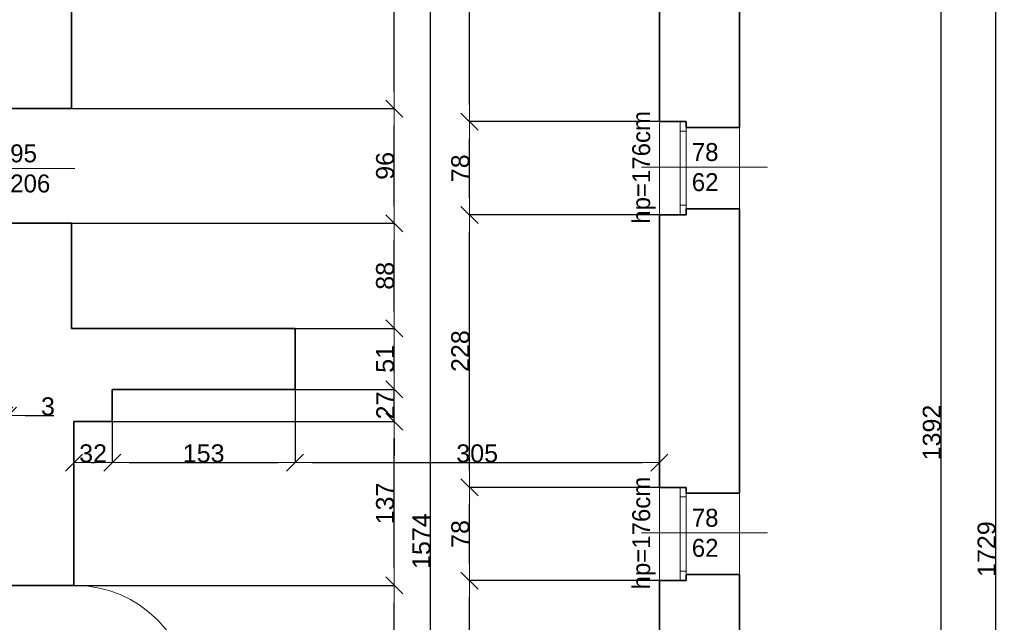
# Model space of a CAD drawing. Header units: metres. Extents: x 7506757 to 756746378, y 5735207 to 582114514.
# Tile 104 of 256: x 7708283 to 7716522, y 5799710 to 5804753. Entities that reach past the tile are written whole.
import ezdxf

# ---------------------------------------------------------------- set-up
doc = ezdxf.new("R2010")
doc.units = ezdxf.units.M
doc.header["$MEASUREMENT"] = 0
doc.header["$PDMODE"] = 2
doc.layers.get('0').update_dxf_attribs({"color": 250, "linetype": 'CONTINUOUS', "lineweight": 100, "plot": 0})
doc.layers.get('Defpoints').update_dxf_attribs({"linetype": 'CONTINUOUS'})
for name, color, linetype, lineweight in [('7 - linia widok1', 7, 'CONTINUOUS', 13), ('M_OCIANA141', 7, 'CONTINUOUS', 0), ('M_OCIANA6', 5, 'CONTINUOUS', 35), ('M_OPISY141', 7, 'CONTINUOUS', 0), ('m_umeblowanie1', 7, 'CONTINUOUS', 13), ('opis1', 7, 'CONTINUOUS', 13)]:
    doc.layers.add(name, color=color, linetype=linetype, lineweight=lineweight)
doc.layers.add('PWYMIAR', color=7, linetype='CONTINUOUS')
doc.styles.add('GENERATED_STYLE_1', font='arial.ttf')
doc.styles.add('GENERATED_STYLE_2', font='txt')
doc.dimstyles.new('GENERATED_STYLE__1', dxfattribs={"dimtxt": 150, "dimasz": 142.5, "dimexe": 0.18, "dimexo": 0, "dimgap": 0.09, "dimtad": 1, "dimdec": 0, "dimlfac": 0.1, "dimzin": 0, "dimdsep": 46, "dimtxsty": 'GENERATED_STYLE_1', "dimblk": 'ARROWHEAD_6', "dimblk1": 'ARROWHEAD_6', "dimblk2": 'ARROWHEAD_6', "dimcen": 0.09, "dimclrd": 251, "dimclre": 251, "dimclrt": 7, "dimazin": 0, "dimtfac": 1, "dimtdec": 4, "dimtmove": 0, "dimatfit": 3, "dimfxl": 0, "dimtolj": 1, "dimtzin": 0, "dimarcsym": 0})
doc.dimstyles.new('GENERATED_STYLE__2', dxfattribs={"dimtxt": 150, "dimasz": 142.5, "dimexe": 0.18, "dimexo": 0, "dimgap": 0.09, "dimtad": 1, "dimtih": 1, "dimtoh": 1, "dimdec": 0, "dimlfac": 0.1, "dimzin": 0, "dimdsep": 46, "dimtxsty": 'GENERATED_STYLE_1', "dimblk": 'ARROWHEAD_6', "dimblk1": 'ARROWHEAD_6', "dimblk2": 'ARROWHEAD_6', "dimcen": 0.09, "dimclrd": 251, "dimclre": 251, "dimclrt": 7, "dimazin": 0, "dimtfac": 1, "dimtdec": 4, "dimtmove": 0, "dimatfit": 3, "dimfxl": 0, "dimtolj": 1, "dimtzin": 0, "dimarcsym": 0})
doc.dimstyles.new('GENERATED_STYLE__3', dxfattribs={"dimtxt": 150, "dimasz": 142.5, "dimexe": 0.18, "dimexo": 0, "dimgap": 0.09, "dimtad": 1, "dimdec": 0, "dimlfac": 0.1, "dimzin": 0, "dimdsep": 46, "dimtxsty": 'GENERATED_STYLE_1', "dimblk": 'ARROWHEAD_6', "dimblk1": 'ARROWHEAD_6', "dimblk2": 'ARROWHEAD_6', "dimcen": 0.09, "dimclrd": 251, "dimclre": 251, "dimclrt": 7, "dimazin": 0, "dimtfac": 1, "dimtdec": 4, "dimtmove": 2, "dimatfit": 3, "dimfxl": 0, "dimtolj": 1, "dimtzin": 0, "dimarcsym": 0})
doc.dimstyles.new('GENERATED_STYLE__4', dxfattribs={"dimtxt": 150, "dimasz": 142.5, "dimexe": 0.18, "dimexo": 0, "dimgap": 0.09, "dimtad": 1, "dimtih": 1, "dimtoh": 1, "dimdec": 0, "dimlfac": 0.1, "dimzin": 0, "dimdsep": 46, "dimtxsty": 'GENERATED_STYLE_1', "dimblk": 'ARROWHEAD_6', "dimblk1": 'ARROWHEAD_6', "dimblk2": 'ARROWHEAD_6', "dimcen": 0.09, "dimclrd": 251, "dimclre": 251, "dimclrt": 7, "dimazin": 0, "dimtfac": 1, "dimtdec": 4, "dimtmove": 2, "dimatfit": 3, "dimfxl": 0, "dimtolj": 1, "dimtzin": 0, "dimarcsym": 0})

# ---------------------------------------------------------------- blocks, each defined once
blk = doc.blocks.new('ARROWHEAD_6')
at = {"color": 0, "linetype": 'Continuous', "lineweight": 0}
for p, q in [((0, 0), (-1, 0)), ((-0.5, -0.5), (0.5, 0.5))]:
    blk.add_line(p, q, dxfattribs=at)
blk = doc.blocks.new('*D5641')
at = {"layer": 'Defpoints', "color": 0, "linetype": 'Continuous', "transparency": 16777216}
for p in [(7708736.9, 5800019.4), (7711417.2, 5800019.4), (7708736.9, 5799029.4)]:
    blk.add_point(p, dxfattribs=at)
at = {"layer": 'PWYMIAR', "color": 251, "linetype": 'Continuous', "lineweight": -2, "transparency": 16777216}
for p, q in [((7708736.9, 5800019.4), (7711417.4, 5800019.4)), ((7711417.2, 5799171.9), (7711417.2, 5799876.9)), ((7708736.9, 5799029.4), (7711417.4, 5799029.4))]:
    blk.add_line(p, q, dxfattribs=at)
at = {"layer": 'PWYMIAR', "color": 251, "linetype": 'Continuous', "lineweight": -2, "transparency": 16777216, "xscale": 142.5, "yscale": 142.5, "zscale": 142.5}
for p, rotation in [((7711417.2, 5800019.4), 90), ((7711417.2, 5799029.4), 270)]:
    blk.add_blockref('ARROWHEAD_6', p, dxfattribs=dict(at, rotation=rotation))
at = {"layer": 'PWYMIAR', "color": 7, "linetype": 'Continuous', "lineweight": 13, "transparency": 16777216, "insert": (7711340.5, 5799524.4), "char_height": 150, "attachment_point": 5, "rotation": 90, "style": 'GENERATED_STYLE_1'}
blk.add_mtext('\\A1;99', dxfattribs=at)
blk = doc.blocks.new('*D5642')
at = {"layer": 'Defpoints', "color": 0, "linetype": 'Continuous', "transparency": 16777216}
for p in [(7709056.9, 5801389.4), (7711417.2, 5801389.4), (7708736.9, 5800019.4)]:
    blk.add_point(p, dxfattribs=at)
at = {"layer": 'PWYMIAR', "color": 251, "linetype": 'Continuous', "lineweight": -2, "transparency": 16777216}
for p, q in [((7709056.9, 5801389.4), (7711417.4, 5801389.4)), ((7711417.2, 5800161.9), (7711417.2, 5801246.9)), ((7708736.9, 5800019.4), (7711417.4, 5800019.4))]:
    blk.add_line(p, q, dxfattribs=at)
at = {"layer": 'PWYMIAR', "color": 251, "linetype": 'Continuous', "lineweight": -2, "transparency": 16777216, "xscale": 142.5, "yscale": 142.5, "zscale": 142.5}
for p, rotation in [((7711417.2, 5801389.4), 90), ((7711417.2, 5800019.4), 270)]:
    blk.add_blockref('ARROWHEAD_6', p, dxfattribs=dict(at, rotation=rotation))
at = {"layer": 'PWYMIAR', "color": 7, "linetype": 'Continuous', "lineweight": 13, "transparency": 16777216, "insert": (7711340.5, 5800704.4), "char_height": 150, "attachment_point": 5, "rotation": 90, "style": 'GENERATED_STYLE_1'}
blk.add_mtext('\\A1;137', dxfattribs=at)
blk = doc.blocks.new('*D5643')
at = {"layer": 'Defpoints', "color": 0, "linetype": 'Continuous', "transparency": 16777216}
for p in [(7709056.9, 5801659.4), (7711417.2, 5801659.4), (7709056.9, 5801389.4)]:
    blk.add_point(p, dxfattribs=at)
at = {"layer": 'PWYMIAR', "color": 251, "linetype": 'Continuous', "lineweight": -2, "transparency": 16777216}
for p, q in [((7711417.2, 5801801.9), (7711417.2, 5801944.4)), ((7709056.9, 5801659.4), (7711417.4, 5801659.4)), ((7711417.2, 5801389.4), (7711417.2, 5801659.4)), ((7709056.9, 5801389.4), (7711417.4, 5801389.4)), ((7711417.2, 5801246.9), (7711417.2, 5801104.4))]:
    blk.add_line(p, q, dxfattribs=at)
at = {"layer": 'PWYMIAR', "color": 251, "linetype": 'Continuous', "lineweight": -2, "transparency": 16777216, "xscale": 142.5, "yscale": 142.5, "zscale": 142.5}
for p, rotation in [((7711417.2, 5801659.4), 270), ((7711417.2, 5801389.4), 90)]:
    blk.add_blockref('ARROWHEAD_6', p, dxfattribs=dict(at, rotation=rotation))
at = {"layer": 'PWYMIAR', "color": 7, "linetype": 'Continuous', "lineweight": 13, "transparency": 16777216, "insert": (7711341.8, 5801524.4), "char_height": 150, "attachment_point": 5, "rotation": 90, "style": 'GENERATED_STYLE_1'}
blk.add_mtext('\\A1;27', dxfattribs=at)
blk = doc.blocks.new('*D5644')
at = {"layer": 'Defpoints', "color": 0, "linetype": 'Continuous', "transparency": 16777216}
for p in [(7710586.9, 5802169.4), (7711417.2, 5802169.4), (7709056.9, 5801659.4)]:
    blk.add_point(p, dxfattribs=at)
at = {"layer": 'PWYMIAR', "color": 251, "linetype": 'Continuous', "lineweight": -2, "transparency": 16777216}
for p, q in [((7710586.9, 5802169.4), (7711417.4, 5802169.4)), ((7711417.2, 5801801.9), (7711417.2, 5802026.9)), ((7709056.9, 5801659.4), (7711417.4, 5801659.4))]:
    blk.add_line(p, q, dxfattribs=at)
at = {"layer": 'PWYMIAR', "color": 251, "linetype": 'Continuous', "lineweight": -2, "transparency": 16777216, "xscale": 142.5, "yscale": 142.5, "zscale": 142.5}
for p, rotation in [((7711417.2, 5802169.4), 90), ((7711417.2, 5801659.4), 270)]:
    blk.add_blockref('ARROWHEAD_6', p, dxfattribs=dict(at, rotation=rotation))
at = {"layer": 'PWYMIAR', "color": 7, "linetype": 'Continuous', "lineweight": 13, "transparency": 16777216, "insert": (7711340.5, 5801914.4), "char_height": 150, "attachment_point": 5, "rotation": 90, "style": 'GENERATED_STYLE_1'}
blk.add_mtext('\\A1;51', dxfattribs=at)
blk = doc.blocks.new('*D5645')
at = {"layer": 'Defpoints', "color": 0, "linetype": 'Continuous', "transparency": 16777216}
for p in [(7708716.9, 5803049.4), (7711417.2, 5803049.4), (7710586.9, 5802169.4)]:
    blk.add_point(p, dxfattribs=at)
at = {"layer": 'PWYMIAR', "color": 251, "linetype": 'Continuous', "lineweight": -2, "transparency": 16777216}
for p, q in [((7708716.9, 5803049.4), (7711417.4, 5803049.4)), ((7711417.2, 5802311.9), (7711417.2, 5802906.9)), ((7710586.9, 5802169.4), (7711417.4, 5802169.4))]:
    blk.add_line(p, q, dxfattribs=at)
at = {"layer": 'PWYMIAR', "color": 251, "linetype": 'Continuous', "lineweight": -2, "transparency": 16777216, "xscale": 142.5, "yscale": 142.5, "zscale": 142.5}
for p, rotation in [((7711417.2, 5803049.4), 90), ((7711417.2, 5802169.4), 270)]:
    blk.add_blockref('ARROWHEAD_6', p, dxfattribs=dict(at, rotation=rotation))
at = {"layer": 'PWYMIAR', "color": 7, "linetype": 'Continuous', "lineweight": 13, "transparency": 16777216, "insert": (7711340.5, 5802609.4), "char_height": 150, "attachment_point": 5, "rotation": 90, "style": 'GENERATED_STYLE_1'}
blk.add_mtext('\\A1;88', dxfattribs=at)
blk = doc.blocks.new('*D5646')
at = {"layer": 'Defpoints', "color": 0, "linetype": 'Continuous', "transparency": 16777216}
for p in [(7708716.9, 5804009.5), (7711417.2, 5804009.5), (7708716.9, 5803049.4)]:
    blk.add_point(p, dxfattribs=at)
at = {"layer": 'PWYMIAR', "color": 251, "linetype": 'Continuous', "lineweight": -2, "transparency": 16777216}
for p, q in [((7708716.9, 5804009.5), (7711417.4, 5804009.5)), ((7711417.2, 5803191.9), (7711417.2, 5803867)), ((7708716.9, 5803049.4), (7711417.4, 5803049.4))]:
    blk.add_line(p, q, dxfattribs=at)
at = {"layer": 'PWYMIAR', "color": 251, "linetype": 'Continuous', "lineweight": -2, "transparency": 16777216, "xscale": 142.5, "yscale": 142.5, "zscale": 142.5}
for p, rotation in [((7711417.2, 5804009.5), 90), ((7711417.2, 5803049.4), 270)]:
    blk.add_blockref('ARROWHEAD_6', p, dxfattribs=dict(at, rotation=rotation))
at = {"layer": 'PWYMIAR', "color": 7, "linetype": 'Continuous', "lineweight": 13, "transparency": 16777216, "insert": (7711340.5, 5803529.5), "char_height": 150, "attachment_point": 5, "rotation": 90, "style": 'GENERATED_STYLE_1'}
blk.add_mtext('\\A1;96', dxfattribs=at)
blk = doc.blocks.new('*D5647')
at = {"layer": 'Defpoints', "color": 0, "linetype": 'Continuous', "transparency": 16777216}
for p in [(7710864.7, 5806619.4), (7711417.2, 5806619.4), (7708716.9, 5804009.5)]:
    blk.add_point(p, dxfattribs=at)
at = {"layer": 'PWYMIAR', "color": 251, "linetype": 'Continuous', "lineweight": -2, "transparency": 16777216}
for p, q in [((7710864.7, 5806619.4), (7711417.4, 5806619.4)), ((7711417.2, 5804152), (7711417.2, 5806476.9)), ((7708716.9, 5804009.5), (7711417.4, 5804009.5))]:
    blk.add_line(p, q, dxfattribs=at)
at = {"layer": 'PWYMIAR', "color": 251, "linetype": 'Continuous', "lineweight": -2, "transparency": 16777216, "xscale": 142.5, "yscale": 142.5, "zscale": 142.5}
for p, rotation in [((7711417.2, 5806619.4), 90), ((7711417.2, 5804009.5), 270)]:
    blk.add_blockref('ARROWHEAD_6', p, dxfattribs=dict(at, rotation=rotation))
at = {"layer": 'PWYMIAR', "color": 7, "linetype": 'Continuous', "lineweight": 13, "transparency": 16777216, "insert": (7711340.5, 5805314.4), "char_height": 150, "attachment_point": 5, "rotation": 90, "style": 'GENERATED_STYLE_1'}
blk.add_mtext('\\A1;261', dxfattribs=at)
blk = doc.blocks.new('*D5649')
at = {"layer": 'Defpoints', "color": 0, "linetype": 'Continuous', "transparency": 16777216}
for p in [(7711721.4, 5808259.4), (7713635.1, 5808259.4), (7713636.9, 5792519.4)]:
    blk.add_point(p, dxfattribs=at)
at = {"layer": 'PWYMIAR', "color": 251, "linetype": 'Continuous', "lineweight": -2, "transparency": 16777216}
for p, q in [((7713635.1, 5808259.4), (7711721.2, 5808259.4)), ((7711721.4, 5792661.9), (7711721.4, 5808116.9)), ((7713636.9, 5792519.4), (7711721.2, 5792519.4))]:
    blk.add_line(p, q, dxfattribs=at)
at = {"layer": 'PWYMIAR', "color": 251, "linetype": 'Continuous', "lineweight": -2, "transparency": 16777216, "xscale": 142.5, "yscale": 142.5, "zscale": 142.5}
for p, rotation in [((7711721.4, 5808259.4), 90), ((7711721.4, 5792519.4), 270)]:
    blk.add_blockref('ARROWHEAD_6', p, dxfattribs=dict(at, rotation=rotation))
at = {"layer": 'PWYMIAR', "color": 7, "linetype": 'Continuous', "lineweight": 13, "transparency": 16777216, "insert": (7711644.7, 5800389.4), "char_height": 150, "attachment_point": 5, "rotation": 90, "style": 'GENERATED_STYLE_1'}
blk.add_mtext('\\A1;1574', dxfattribs=at)
blk = doc.blocks.new('*D5654')
at = {"layer": 'Defpoints', "color": 0, "linetype": 'Continuous', "transparency": 16777216}
for p in [(7712046.7, 5800059.4), (7713635.1, 5800059.4), (7713635.1, 5797719.4)]:
    blk.add_point(p, dxfattribs=at)
at = {"layer": 'PWYMIAR', "color": 251, "linetype": 'Continuous', "lineweight": -2, "transparency": 16777216}
for p, q in [((7713635.1, 5800059.4), (7712046.5, 5800059.4)), ((7712046.7, 5797861.9), (7712046.7, 5799916.9)), ((7713635.1, 5797719.4), (7712046.5, 5797719.4))]:
    blk.add_line(p, q, dxfattribs=at)
at = {"layer": 'PWYMIAR', "color": 251, "linetype": 'Continuous', "lineweight": -2, "transparency": 16777216, "xscale": 142.5, "yscale": 142.5, "zscale": 142.5}
for p, rotation in [((7712046.7, 5800059.4), 90), ((7712046.7, 5797719.4), 270)]:
    blk.add_blockref('ARROWHEAD_6', p, dxfattribs=dict(at, rotation=rotation))
at = {"layer": 'PWYMIAR', "color": 7, "linetype": 'Continuous', "lineweight": 13, "transparency": 16777216, "insert": (7711970, 5798889.4), "char_height": 150, "attachment_point": 5, "rotation": 90, "style": 'GENERATED_STYLE_1'}
blk.add_mtext('\\A1;234', dxfattribs=at)
blk = doc.blocks.new('*D5655')
at = {"layer": 'Defpoints', "color": 0, "linetype": 'Continuous', "transparency": 16777216}
for p in [(7712046.7, 5800839.4), (7713635.1, 5800839.4), (7713635.1, 5800059.4)]:
    blk.add_point(p, dxfattribs=at)
at = {"layer": 'PWYMIAR', "color": 251, "linetype": 'Continuous', "lineweight": -2, "transparency": 16777216}
for p, q in [((7713635.1, 5800839.4), (7712046.5, 5800839.4)), ((7712046.7, 5800201.9), (7712046.7, 5800696.9)), ((7713635.1, 5800059.4), (7712046.5, 5800059.4))]:
    blk.add_line(p, q, dxfattribs=at)
at = {"layer": 'PWYMIAR', "color": 251, "linetype": 'Continuous', "lineweight": -2, "transparency": 16777216, "xscale": 142.5, "yscale": 142.5, "zscale": 142.5}
for p, rotation in [((7712046.7, 5800839.4), 90), ((7712046.7, 5800059.4), 270)]:
    blk.add_blockref('ARROWHEAD_6', p, dxfattribs=dict(at, rotation=rotation))
at = {"layer": 'PWYMIAR', "color": 7, "linetype": 'Continuous', "lineweight": 13, "transparency": 16777216, "insert": (7711970, 5800449.4), "char_height": 150, "attachment_point": 5, "rotation": 90, "style": 'GENERATED_STYLE_1'}
blk.add_mtext('\\A1;78', dxfattribs=at)
blk = doc.blocks.new('*D5656')
at = {"layer": 'Defpoints', "color": 0, "linetype": 'Continuous', "transparency": 16777216}
for p in [(7712046.7, 5803119.6), (7713635.1, 5803119.6), (7713635.1, 5800839.4)]:
    blk.add_point(p, dxfattribs=at)
at = {"layer": 'PWYMIAR', "color": 251, "linetype": 'Continuous', "lineweight": -2, "transparency": 16777216}
for p, q in [((7713635.1, 5803119.6), (7712046.5, 5803119.6)), ((7712046.7, 5800981.9), (7712046.7, 5802977.1)), ((7713635.1, 5800839.4), (7712046.5, 5800839.4))]:
    blk.add_line(p, q, dxfattribs=at)
at = {"layer": 'PWYMIAR', "color": 251, "linetype": 'Continuous', "lineweight": -2, "transparency": 16777216, "xscale": 142.5, "yscale": 142.5, "zscale": 142.5}
for p, rotation in [((7712046.7, 5803119.6), 90), ((7712046.7, 5800839.4), 270)]:
    blk.add_blockref('ARROWHEAD_6', p, dxfattribs=dict(at, rotation=rotation))
at = {"layer": 'PWYMIAR', "color": 7, "linetype": 'Continuous', "lineweight": 13, "transparency": 16777216, "insert": (7711970, 5801979.5), "char_height": 150, "attachment_point": 5, "rotation": 90, "style": 'GENERATED_STYLE_1'}
blk.add_mtext('\\A1;228', dxfattribs=at)
blk = doc.blocks.new('*D5657')
at = {"layer": 'Defpoints', "color": 0, "linetype": 'Continuous', "transparency": 16777216}
for p in [(7712046.7, 5803899.6), (7713635.1, 5803899.6), (7713635.1, 5803119.6)]:
    blk.add_point(p, dxfattribs=at)
at = {"layer": 'PWYMIAR', "color": 251, "linetype": 'Continuous', "lineweight": -2, "transparency": 16777216}
for p, q in [((7713635.1, 5803899.6), (7712046.5, 5803899.6)), ((7712046.7, 5803262.1), (7712046.7, 5803757.1)), ((7713635.1, 5803119.6), (7712046.5, 5803119.6))]:
    blk.add_line(p, q, dxfattribs=at)
at = {"layer": 'PWYMIAR', "color": 251, "linetype": 'Continuous', "lineweight": -2, "transparency": 16777216, "xscale": 142.5, "yscale": 142.5, "zscale": 142.5}
for p, rotation in [((7712046.7, 5803899.6), 90), ((7712046.7, 5803119.6), 270)]:
    blk.add_blockref('ARROWHEAD_6', p, dxfattribs=dict(at, rotation=rotation))
at = {"layer": 'PWYMIAR', "color": 7, "linetype": 'Continuous', "lineweight": 13, "transparency": 16777216, "insert": (7711970, 5803509.6), "char_height": 150, "attachment_point": 5, "rotation": 90, "style": 'GENERATED_STYLE_1'}
blk.add_mtext('\\A1;78', dxfattribs=at)
blk = doc.blocks.new('*D5658')
at = {"layer": 'Defpoints', "color": 0, "linetype": 'Continuous', "transparency": 16777216}
for p in [(7712046.7, 5808259.4), (7713635.1, 5808259.4), (7713635.1, 5803899.6)]:
    blk.add_point(p, dxfattribs=at)
at = {"layer": 'PWYMIAR', "color": 251, "linetype": 'Continuous', "lineweight": -2, "transparency": 16777216}
for p, q in [((7713635.1, 5808259.4), (7712046.5, 5808259.4)), ((7712046.7, 5804042.1), (7712046.7, 5808116.9)), ((7713635.1, 5803899.6), (7712046.5, 5803899.6))]:
    blk.add_line(p, q, dxfattribs=at)
at = {"layer": 'PWYMIAR', "color": 251, "linetype": 'Continuous', "lineweight": -2, "transparency": 16777216, "xscale": 142.5, "yscale": 142.5, "zscale": 142.5}
for p, rotation in [((7712046.7, 5808259.4), 90), ((7712046.7, 5803899.6), 270)]:
    blk.add_blockref('ARROWHEAD_6', p, dxfattribs=dict(at, rotation=rotation))
at = {"layer": 'PWYMIAR', "color": 7, "linetype": 'Continuous', "lineweight": 13, "transparency": 16777216, "insert": (7711970, 5806079.5), "char_height": 150, "attachment_point": 5, "rotation": 90, "style": 'GENERATED_STYLE_1'}
blk.add_mtext('\\A1;436', dxfattribs=at)
blk = doc.blocks.new('*D5660')
at = {"layer": 'Defpoints', "color": 0, "linetype": 'Continuous', "transparency": 16777216}
for p in [(7708736.9, 5801389.4), (7709056.9, 5801389.4), (7709056.9, 5801046.3)]:
    blk.add_point(p, dxfattribs=at)
at = {"layer": 'PWYMIAR', "color": 251, "linetype": 'Continuous', "lineweight": -2, "transparency": 16777216}
for p, q in [((7708736.9, 5801389.4), (7708736.9, 5801046.1)), ((7709056.9, 5801389.4), (7709056.9, 5801046.1)), ((7708879.4, 5801046.3), (7708914.4, 5801046.3))]:
    blk.add_line(p, q, dxfattribs=at)
at = {"layer": 'PWYMIAR', "color": 251, "linetype": 'Continuous', "lineweight": -2, "transparency": 16777216, "xscale": 142.5, "yscale": 142.5, "zscale": 142.5, "rotation": 180}
blk.add_blockref('ARROWHEAD_6', (7708736.9, 5801046.3), dxfattribs=at)
at = {"layer": 'PWYMIAR', "color": 251, "linetype": 'Continuous', "lineweight": -2, "transparency": 16777216, "xscale": 142.5, "yscale": 142.5, "zscale": 142.5}
blk.add_blockref('ARROWHEAD_6', (7709056.9, 5801046.3), dxfattribs=at)
at = {"layer": 'PWYMIAR', "color": 7, "linetype": 'Continuous', "lineweight": 13, "transparency": 16777216, "insert": (7708896.9, 5801123), "char_height": 150, "attachment_point": 5, "style": 'GENERATED_STYLE_1'}
blk.add_mtext('\\A1;32', dxfattribs=at)
blk = doc.blocks.new('*D5661')
at = {"layer": 'Defpoints', "color": 0, "linetype": 'Continuous', "transparency": 16777216}
for p in [(7710586.9, 5801659.4), (7709056.9, 5801389.4), (7710586.9, 5801046.3)]:
    blk.add_point(p, dxfattribs=at)
at = {"layer": 'PWYMIAR', "color": 251, "linetype": 'Continuous', "lineweight": -2, "transparency": 16777216}
for p, q in [((7710586.9, 5801659.4), (7710586.9, 5801046.1)), ((7709056.9, 5801389.4), (7709056.9, 5801046.1)), ((7709199.4, 5801046.3), (7710444.4, 5801046.3))]:
    blk.add_line(p, q, dxfattribs=at)
at = {"layer": 'PWYMIAR', "color": 251, "linetype": 'Continuous', "lineweight": -2, "transparency": 16777216, "xscale": 142.5, "yscale": 142.5, "zscale": 142.5, "rotation": 180}
blk.add_blockref('ARROWHEAD_6', (7709056.9, 5801046.3), dxfattribs=at)
at = {"layer": 'PWYMIAR', "color": 251, "linetype": 'Continuous', "lineweight": -2, "transparency": 16777216, "xscale": 142.5, "yscale": 142.5, "zscale": 142.5}
blk.add_blockref('ARROWHEAD_6', (7710586.9, 5801046.3), dxfattribs=at)
at = {"layer": 'PWYMIAR', "color": 7, "linetype": 'Continuous', "lineweight": 13, "transparency": 16777216, "insert": (7709821.9, 5801123), "char_height": 150, "attachment_point": 5, "style": 'GENERATED_STYLE_1'}
blk.add_mtext('\\A1;153', dxfattribs=at)
blk = doc.blocks.new('*D5662')
at = {"layer": 'Defpoints', "color": 0, "linetype": 'Continuous', "transparency": 16777216}
for p in [(7710586.9, 5801659.4), (7713635.1, 5801046.3), (7713635.1, 5800839.4)]:
    blk.add_point(p, dxfattribs=at)
at = {"layer": 'PWYMIAR', "color": 251, "linetype": 'Continuous', "lineweight": -2, "transparency": 16777216}
for p, q in [((7710586.9, 5801659.4), (7710586.9, 5801046.1)), ((7710729.4, 5801046.3), (7713492.6, 5801046.3)), ((7713635.1, 5800839.4), (7713635.1, 5801046.5))]:
    blk.add_line(p, q, dxfattribs=at)
at = {"layer": 'PWYMIAR', "color": 251, "linetype": 'Continuous', "lineweight": -2, "transparency": 16777216, "xscale": 142.5, "yscale": 142.5, "zscale": 142.5, "rotation": 180}
blk.add_blockref('ARROWHEAD_6', (7710586.9, 5801046.3), dxfattribs=at)
at = {"layer": 'PWYMIAR', "color": 251, "linetype": 'Continuous', "lineweight": -2, "transparency": 16777216, "xscale": 142.5, "yscale": 142.5, "zscale": 142.5}
blk.add_blockref('ARROWHEAD_6', (7713635.1, 5801046.3), dxfattribs=at)
at = {"layer": 'PWYMIAR', "color": 7, "linetype": 'Continuous', "lineweight": 13, "transparency": 16777216, "insert": (7712111, 5801123), "char_height": 150, "attachment_point": 5, "style": 'GENERATED_STYLE_1'}
blk.add_mtext('\\A1;305', dxfattribs=at)
blk = doc.blocks.new('*D5666')
at = {"layer": 'Defpoints', "color": 0, "linetype": 'Continuous', "transparency": 16777216}
for p in [(7708184.7, 5801439.7), (7708184.7, 5801304.5), (7708154.7, 5801204.5)]:
    blk.add_point(p, dxfattribs=at)
at = {"layer": 'PWYMIAR', "color": 251, "linetype": 'Continuous', "lineweight": -2, "transparency": 16777216}
for p, q in [((7708012.2, 5801439.7), (7707869.7, 5801439.7)), ((7708154.7, 5801204.5), (7708154.7, 5801439.9)), ((7708154.7, 5801439.7), (7708184.7, 5801439.7)), ((7708184.7, 5801304.5), (7708184.7, 5801439.9)), ((7708327.2, 5801439.7), (7708568.1, 5801439.7))]:
    blk.add_line(p, q, dxfattribs=at)
at = {"layer": 'PWYMIAR', "color": 251, "linetype": 'Continuous', "lineweight": -2, "transparency": 16777216, "xscale": 142.5, "yscale": 142.5, "zscale": 142.5}
blk.add_blockref('ARROWHEAD_6', (7708154.7, 5801439.7), dxfattribs=at)
at = {"layer": 'PWYMIAR', "color": 251, "linetype": 'Continuous', "lineweight": -2, "transparency": 16777216, "xscale": 142.5, "yscale": 142.5, "zscale": 142.5, "rotation": 180}
blk.add_blockref('ARROWHEAD_6', (7708184.7, 5801439.7), dxfattribs=at)
at = {"layer": 'PWYMIAR', "color": 7, "linetype": 'Continuous', "lineweight": 13, "transparency": 16777216, "insert": (7708518.9, 5801516.4), "char_height": 150, "attachment_point": 5, "style": 'GENERATED_STYLE_1'}
blk.add_mtext('\\A1;3', dxfattribs=at)
blk = doc.blocks.new('*D5746')
at = {"layer": 'Defpoints', "color": 0, "linetype": 'Continuous', "transparency": 16777216}
for p in [(7708736.9, 5808259.4), (7715992.2, 5808259.4), (7710586.9, 5794336.9)]:
    blk.add_point(p, dxfattribs=at)
at = {"layer": 'PWYMIAR', "color": 251, "linetype": 'Continuous', "lineweight": -2, "transparency": 16777216}
for p, q in [((7708736.9, 5808259.4), (7715992.4, 5808259.4)), ((7715992.2, 5794479.4), (7715992.2, 5808116.9)), ((7710586.9, 5794336.9), (7715992.4, 5794336.9))]:
    blk.add_line(p, q, dxfattribs=at)
at = {"layer": 'PWYMIAR', "color": 251, "linetype": 'Continuous', "lineweight": -2, "transparency": 16777216, "xscale": 142.5, "yscale": 142.5, "zscale": 142.5}
for p, rotation in [((7715992.2, 5808259.4), 90), ((7715992.2, 5794336.9), 270)]:
    blk.add_blockref('ARROWHEAD_6', p, dxfattribs=dict(at, rotation=rotation))
at = {"layer": 'PWYMIAR', "color": 7, "linetype": 'Continuous', "lineweight": 13, "transparency": 16777216, "insert": (7715915.5, 5801298.1), "char_height": 150, "attachment_point": 5, "rotation": 90, "style": 'GENERATED_STYLE_1'}
blk.add_mtext('\\A1;1392', dxfattribs=at)
blk = doc.blocks.new('*D5749')
at = {"layer": 'Defpoints', "color": 0, "linetype": 'Continuous', "transparency": 16777216}
for p in [(7714304.6, 5808967.5), (7716450.6, 5808967.5), (7714304.6, 5791677.5)]:
    blk.add_point(p, dxfattribs=at)
at = {"layer": 'PWYMIAR', "color": 251, "linetype": 'Continuous', "lineweight": -2, "transparency": 16777216}
for p, q in [((7714304.6, 5808967.5), (7716450.8, 5808967.5)), ((7716450.6, 5791820), (7716450.6, 5808825)), ((7714304.6, 5791677.5), (7716450.8, 5791677.5))]:
    blk.add_line(p, q, dxfattribs=at)
at = {"layer": 'PWYMIAR', "color": 251, "linetype": 'Continuous', "lineweight": -2, "transparency": 16777216, "xscale": 142.5, "yscale": 142.5, "zscale": 142.5}
for p, rotation in [((7716450.6, 5808967.5), 90), ((7716450.6, 5791677.5), 270)]:
    blk.add_blockref('ARROWHEAD_6', p, dxfattribs=dict(at, rotation=rotation))
at = {"layer": 'PWYMIAR', "color": 7, "linetype": 'Continuous', "lineweight": 13, "transparency": 16777216, "insert": (7716373.9, 5800322.5), "char_height": 150, "attachment_point": 5, "rotation": 90, "style": 'GENERATED_STYLE_1'}
blk.add_mtext('\\A1;1729', dxfattribs=at)

msp = doc.modelspace()

# ---------------------------------------------------------------- linework, layer by layer
at = {"layer": '7 - linia widok1', "linetype": 'Continuous'}
msp.add_line((7708744.6, 5803508.6), (7708040.1, 5803508.6), dxfattribs=at)
at = {"layer": 'M_OCIANA141', "linetype": 'Continuous'}
msp.add_arc((7708736.9, 5799029.4), 990, 0, 90, dxfattribs=at)
at = {"layer": 'M_OCIANA6'}
for p, q in [((7714304.6, 5803849.6), (7714304.6, 5808967.5)), ((7714304.6, 5800789.4), (7714304.6, 5803169.6)), ((7714304.6, 5797669.4), (7714304.6, 5800109.4))]:
    msp.add_line(p, q, dxfattribs=at)
at = {"layer": 'M_OCIANA6', "linetype": 'Continuous'}
for p, q in [((7713635.1, 5808259.4), (7713635.1, 5803899.6)), ((7708716.9, 5804009.5), (7708716.9, 5806619.4)), ((7708184.7, 5804009.5), (7708716.9, 5804009.5)), ((7713635.1, 5803899.6), (7713858.3, 5803899.6)), ((7713858.3, 5803849.6), (7713858.3, 5803899.6)), ((7713858.3, 5803849.6), (7714304.6, 5803849.6)), ((7713858.3, 5803119.6), (7713858.3, 5803169.6)), ((7713858.3, 5803169.6), (7714304.6, 5803169.6)), ((7708716.9, 5803049.4), (7708184.7, 5803049.4)), ((7708716.9, 5803049.4), (7708716.9, 5802169.4)), ((7713635.1, 5803119.6), (7713635.1, 5800839.4)), ((7713635.1, 5803119.6), (7713858.3, 5803119.6)), ((7710586.9, 5802169.4), (7708716.9, 5802169.4)), ((7710586.9, 5801659.4), (7710586.9, 5802169.4)), ((7709056.9, 5801389.4), (7709056.9, 5801659.4)), ((7709056.9, 5801659.4), (7710586.9, 5801659.4)), ((7708736.9, 5800019.4), (7708736.9, 5801389.4)), ((7708736.9, 5801389.4), (7709056.9, 5801389.4)), ((7713635.1, 5800839.4), (7713858.3, 5800839.4)), ((7713858.3, 5800789.4), (7713858.3, 5800839.4)), ((7713858.3, 5800789.4), (7713858.3, 5800839.4)), ((7713858.3, 5800789.4), (7714304.6, 5800789.4)), ((7713858.3, 5800059.4), (7713858.3, 5800109.4)), ((7713858.3, 5800109.4), (7714304.6, 5800109.4)), ((7708736.9, 5800019.4), (7708184.7, 5800019.4)), ((7713635.1, 5800059.4), (7713635.1, 5797719.4)), ((7713635.1, 5800059.4), (7713858.3, 5800059.4))]:
    msp.add_line(p, q, dxfattribs=at)
at = {"layer": 'M_OPISY141', "linetype": 'Continuous'}
for p, q in [((7713485.6, 5803519.6), (7714540.4, 5803519.6)), ((7713485.6, 5800459.4), (7714540.4, 5800459.4))]:
    msp.add_line(p, q, dxfattribs=at)
at = {"layer": 'm_umeblowanie1', "linetype": 'Continuous'}
for p, q in [((7713635.1, 5803119.6), (7713635.1, 5803899.6)), ((7713808.3, 5803119.6), (7713808.3, 5803899.6)), ((7713858.3, 5803819.6), (7713808.3, 5803819.6)), ((7713858.3, 5803169.6), (7713858.3, 5803849.6)), ((7714304.6, 5803169.6), (7714304.6, 5803849.6)), ((7713858.3, 5803199.6), (7713808.3, 5803199.6)), ((7713635.1, 5800059.4), (7713635.1, 5800839.4)), ((7713808.3, 5800059.4), (7713808.3, 5800839.4)), ((7713858.3, 5800759.4), (7713808.3, 5800759.4)), ((7713858.3, 5800109.4), (7713858.3, 5800789.4)), ((7714304.6, 5800109.4), (7714304.6, 5800789.4)), ((7713858.3, 5800139.4), (7713808.3, 5800139.4))]:
    msp.add_line(p, q, dxfattribs=at)

# ---------------------------------------------------------------- texts
at = {"layer": 'opis1', "linetype": 'Continuous', "char_height": 150, "attachment_point": 3, "rotation": 90, "style": 'GENERATED_STYLE_2'}
for insert in [(7713408.3, 5803988), (7713408.3, 5800927.9)]:
    msp.add_mtext('{hp=176cm}', dxfattribs=dict(at, insert=insert))
at = {"layer": 'opis1', "linetype": 'Continuous', "char_height": 150, "attachment_point": 1, "line_spacing_factor": 1.007581, "style": 'GENERATED_STYLE_2'}
for s, insert, width in [('{95\\P206}', (7708203.7, 5803709.4), 423.781), ('{78\\P62}', (7713906.9, 5803720.4), 349.992), ('{78\\P62}', (7713906.9, 5800660.2), 349.992)]:
    msp.add_mtext(s, dxfattribs=dict(at, insert=insert, width=width))

# ---------------------------------------------------------------- dimensions: what is measured, and where the dimension line sits
at = {"layer": 'PWYMIAR', "color": 251, "linetype": 'Continuous', "lineweight": 13}
for base, p1, p2, dimstyle, picture, middle in [((7716450.6, 5808967.5), (7714304.6, 5791677.5), (7714304.6, 5808967.5), 'GENERATED_STYLE__1', '*D5749', (7716373.9, 5800322.5)), ((7715992.2, 5808259.4), (7710586.9, 5794336.9), (7708736.9, 5808259.4), 'GENERATED_STYLE__1', '*D5746', (7715915.5, 5801298.1)), ((7711721.4, 5808259.4), (7713636.9, 5792519.4), (7713635.1, 5808259.4), 'GENERATED_STYLE__1', '*D5649', (7711644.7, 5800389.4)), ((7712046.7, 5808259.4), (7713635.1, 5803899.6), (7713635.1, 5808259.4), 'GENERATED_STYLE__3', '*D5658', (7711970, 5806079.5)), ((7711417.2, 5806619.4), (7708716.9, 5804009.5), (7710864.7, 5806619.4), 'GENERATED_STYLE__3', '*D5647', (7711340.5, 5805314.4)), ((7711417.2, 5804009.5), (7708716.9, 5803049.4), (7708716.9, 5804009.5), 'GENERATED_STYLE__1', '*D5646', (7711340.5, 5803529.5)), ((7712046.7, 5803899.6), (7713635.1, 5803119.6), (7713635.1, 5803899.6), 'GENERATED_STYLE__1', '*D5657', (7711970, 5803509.6)), ((7712046.7, 5803119.6), (7713635.1, 5800839.4), (7713635.1, 5803119.6), 'GENERATED_STYLE__1', '*D5656', (7711970, 5801979.5)), ((7711417.2, 5803049.4), (7710586.9, 5802169.4), (7708716.9, 5803049.4), 'GENERATED_STYLE__1', '*D5645', (7711340.5, 5802609.4)), ((7711417.2, 5802169.4), (7709056.9, 5801659.4), (7710586.9, 5802169.4), 'GENERATED_STYLE__1', '*D5644', (7711340.5, 5801914.4)), ((7711417.2, 5801659.4), (7709056.9, 5801389.4), (7709056.9, 5801659.4), 'GENERATED_STYLE__3', '*D5643', (7711341.8, 5801524.4)), ((7711417.2, 5801389.4), (7708736.9, 5800019.4), (7709056.9, 5801389.4), 'GENERATED_STYLE__1', '*D5642', (7711340.5, 5800704.4)), ((7712046.7, 5800839.4), (7713635.1, 5800059.4), (7713635.1, 5800839.4), 'GENERATED_STYLE__1', '*D5655', (7711970, 5800449.4)), ((7711417.2, 5800019.4), (7708736.9, 5799029.4), (7708736.9, 5800019.4), 'GENERATED_STYLE__1', '*D5641', (7711340.5, 5799524.4)), ((7712046.7, 5800059.4), (7713635.1, 5797719.4), (7713635.1, 5800059.4), 'GENERATED_STYLE__1', '*D5654', (7711970, 5798889.4))]:
    dim = msp.add_linear_dim(base=base, p1=p1, p2=p2, angle=90, dimstyle=dimstyle, dxfattribs=at)
    dim.commit()
    dim.dimension.update_dxf_attribs({"geometry": picture, "text_midpoint": middle})
for base, p1, p2, dimstyle, picture, middle in [((7710586.9, 5801046.3), (7709056.9, 5801389.4), (7710586.9, 5801659.4), 'GENERATED_STYLE__2', '*D5661', (7709821.9, 5801123)), ((7713635.1, 5801046.3), (7710586.9, 5801659.4), (7713635.1, 5800839.4), 'GENERATED_STYLE__2', '*D5662', (7712111, 5801123)), ((7708184.7, 5801439.7), (7708154.7, 5801204.5), (7708184.7, 5801304.5), 'GENERATED_STYLE__2', '*D5666', (7708518.9, 5801516.4)), ((7709056.9, 5801046.3), (7708736.9, 5801389.4), (7709056.9, 5801389.4), 'GENERATED_STYLE__4', '*D5660', (7708896.9, 5801123))]:
    dim = msp.add_linear_dim(base=base, p1=p1, p2=p2, dimstyle=dimstyle, dxfattribs=at)
    dim.commit()
    dim.dimension.update_dxf_attribs({"geometry": picture, "text_midpoint": middle})

doc.saveas('drawing.dxf')
